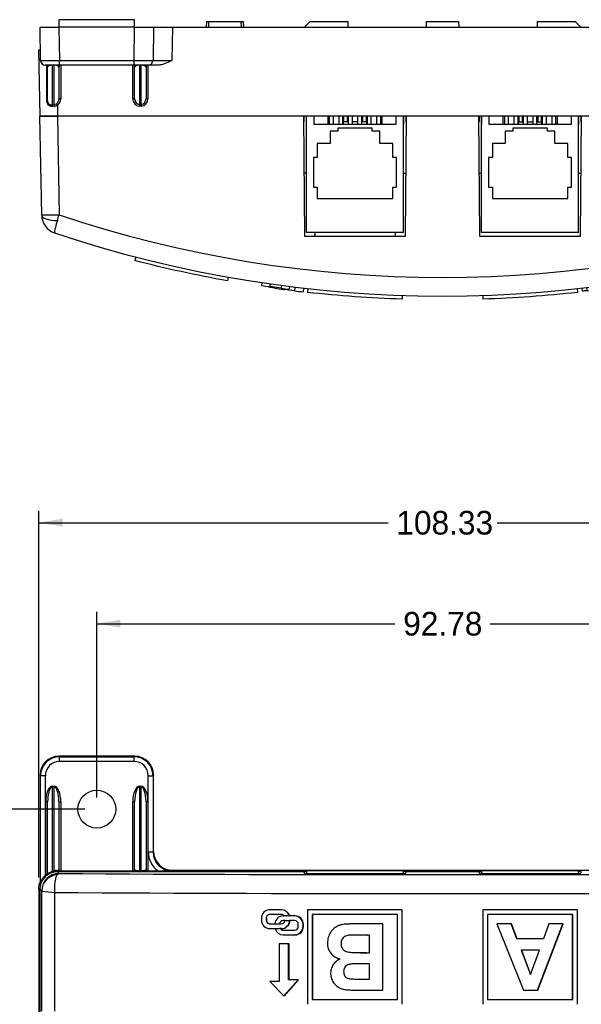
# Paper-space layout 'Layout1' of a CAD drawing. Header units: inches. Extents: x 1.7 to 20.7, y 1 to 14.6.
# Tile 8 of 12: x 6 to 9, y 9.4 to 14.6. Entities that reach past the tile are written whole.
import ezdxf
from ezdxf.enums import TextEntityAlignment as Align

# ---------------------------------------------------------------- set-up
doc = ezdxf.new("R2010")
doc.units = ezdxf.units.IN
doc.header["$MEASUREMENT"] = 0
for name, color, linetype in [('Default', 7, 'Continuous'), ('MH-BASE0.4', 7, 'Continuous'), ('MH-COVER0.6', 7, 'Continuous'), ('RJ11-RIGHT_ANGLE', 7, 'Continuous'), ('T1_LED_ROUNDLEGS', 7, 'Continuous')]:
    doc.layers.add(name, color=color, linetype=linetype)
doc.styles.add('SEACAD_Solid_Edge_ANSI', font='seans.ttf')
doc.dimstyles.new('ANSI_(mm)', dxfattribs={"dimtxt": 0.125, "dimasz": 0.125, "dimexe": 0.0625, "dimexo": 0.0625, "dimgap": 0.0625, "dimtad": 0, "dimtih": 1, "dimtoh": 1, "dimlfac": 25.4, "dimdsep": 46, "dimtxsty": 'SEACAD_Solid_Edge_ANSI', "dimblk1": '_SE_FILLED', "dimblk2": '_SE_FILLED', "dimsah": 1, "dimcen": 0.0625, "dimadec": 0, "dimazin": 0, "dimtfac": 1, "dimtdec": 3, "dimtofl": 0, "dimtmove": 0, "dimatfit": 3, "dimfxl": 1, "dimtolj": 1, "dimarcsym": 0})

# ---------------------------------------------------------------- blocks, each defined once
blk = doc.blocks.new('SE')
at = {"layer": 'MH-BASE0.4', "color": 7, "linetype": 'Continuous'}
for p, q in [((6.2034, 10.7051), (6.2064, 10.702)), ((6.6034, 10.7051), (6.2034, 10.7051)), ((6.2064, 10.702), (6.6004, 10.702)), ((6.2064, 10.677), (6.2064, 10.702)), ((6.6004, 10.677), (6.2064, 10.677)), ((6.6004, 10.702), (6.6034, 10.7051)), ((6.6004, 10.677), (6.6004, 10.702)), ((6.1034, 10.6051), (6.1034, 10.0501)), ((6.1065, 10.602), (6.1034, 10.6051)), ((6.1065, 10.0412), (6.1065, 10.602)), ((6.1315, 10.602), (6.1065, 10.602)), ((6.1315, 10.602), (6.1315, 10.0747)), ((6.6753, 10.1991), (6.6753, 10.602)), ((6.6753, 10.602), (6.7003, 10.602)), ((6.7034, 10.6051), (6.7003, 10.602)), ((6.7003, 10.602), (6.7003, 10.1991)), ((6.7034, 10.2022), (6.7034, 10.6051)), ((6.1684, 10.5462), (6.1784, 10.5462)), ((6.1684, 10.542), (6.1684, 10.5462)), ((6.1684, 10.542), (6.1684, 10.0971)), ((6.1784, 10.542), (6.1684, 10.542)), ((6.1784, 10.542), (6.1784, 10.5462)), ((6.1784, 10.0993), (6.1784, 10.542)), ((6.6284, 10.5462), (6.6384, 10.5462)), ((6.6284, 10.5462), (6.6284, 10.542)), ((6.6284, 10.542), (6.6284, 10.1007)), ((6.6384, 10.542), (6.6284, 10.542)), ((6.6384, 10.5462), (6.6384, 10.542)), ((6.6384, 10.1007), (6.6384, 10.542)), ((6.1334, 10.0763), (6.1334, 10.4636)), ((6.1434, 10.4636), (6.1334, 10.4636)), ((6.1434, 10.0849), (6.1434, 10.4636)), ((6.2034, 10.4636), (6.2034, 10.1056)), ((6.2034, 10.4636), (6.2134, 10.4636)), ((6.2134, 10.4636), (6.2134, 10.0987)), ((6.5934, 10.0987), (6.5934, 10.4636)), ((6.6034, 10.4636), (6.5934, 10.4636)), ((6.6034, 10.1056), (6.6034, 10.4636)), ((6.6634, 10.4636), (6.6634, 10.1056)), ((6.6734, 10.4636), (6.6634, 10.4636)), ((6.6734, 10.4636), (6.6734, 10.0987)), ((6.6753, 10.1991), (6.7003, 10.1991)), ((6.7003, 10.1991), (6.7034, 10.2022)), ((6.1684, 10.0971), (6.1784, 10.0993)), ((6.18, 10.0936), (6.171, 10.0917)), ((6.1952, 10.095), (6.1952, 10.0942)), ((6.2134, 10.0987), (6.5934, 10.0987)), ((6.2134, 10.0987), (6.2134, 10.0956)), ((6.5934, 10.0956), (6.5934, 10.0987)), ((6.6284, 10.1007), (6.6384, 10.1007)), ((6.6284, 10.1007), (6.6284, 10.0949)), ((6.6384, 10.0949), (6.6284, 10.0949)), ((6.6384, 10.1007), (6.6384, 10.0949)), ((6.6734, 10.0987), (6.7259, 10.0987)), ((6.6734, 10.0987), (6.6734, 10.0956)), ((6.8034, 10.1022), (6.8003, 10.0991)), ((6.8034, 10.1022), (9.6562, 10.1022)), ((7.5113, 10.094), (7.4967, 10.094)), ((8.0376, 10.094), (8.0233, 10.094)), ((8.4363, 10.094), (8.4217, 10.094)), ((8.9626, 10.094), (8.9483, 10.094)), ((6.1055, 10.0414), (6.1065, 10.0412)), ((6.1315, 10.0747), (6.1334, 10.0763)), ((6.1394, 10.0769), (6.1392, 10.0807)), ((6.0973, 10.0022), (6.0973, 6.098)), ((6.1032, 10.0022), (6.0973, 10.0022))]:
    blk.add_line(p, q, dxfattribs=at)
blk.add_circle((6.4034, 10.4251), 0.1, dxfattribs=at)
for centre, radius, start, end in [((6.2007, 10.0027), 0.0992, 95.9538, 102.9801), ((6.1964, 9.9952), 0.0998, 90.7082, 99.4441), ((6.7159, 18.291), 8.1923, 270.06986, 270.59035), ((6.1992, 9.998), 0.1023, 131.4431, 154.9894), ((6.1889, 10.0097), 0.0867, 124.9544, 129.7798), ((6.1338, 10.0887), 0.00956, 304.0958, 0.3544), ((6.1995, 9.9897), 0.1059, 105.5948, 124.5717)]:
    blk.add_arc(centre, radius, start, end, dxfattribs=at)
for centre, major_axis, ratio, start_param, end_param in [((6.2034, 10.6051), (0.0707, -0.0707), 0.999695, 2.356347, 3.926839), ((6.2065, 10.602), (0.0707, -0.0707), 0.999848, 2.356347, 3.926839), ((6.2065, 10.602), (0.053, -0.053), 0.999695, 2.356347, 3.926839), ((6.6003, 10.602), (-0.0707, -0.0707), 0.999848, 2.356347, 3.926839), ((6.6003, 10.602), (-0.053, -0.053), 0.999695, 2.356347, 3.926839), ((6.6034, 10.6051), (-0.0707, -0.0707), 0.999695, 2.356347, 3.926839), ((6.1684, 10.4636), (0, -0.0826), 0.423695, 3.141593, 4.712389), ((6.1684, 10.4636), (0, 0.0784), 0.319001, 0, 1.570796), ((6.1784, 10.4636), (0, 0.0826), 0.423695, 4.712389, 6.283185), ((6.1784, 10.4636), (0, -0.0784), 0.319001, 1.570796, 3.141593), ((6.6284, 10.4636), (0, 0.0826), 0.423695, 0, 1.570796), ((6.6284, 10.4636), (0, 0.0784), 0.319001, 0, 1.570796), ((6.6384, 10.4636), (0, -0.0826), 0.423695, 1.570796, 3.141593), ((6.6384, 10.4636), (0, -0.0784), 0.319001, 1.570796, 3.141593), ((6.8004, 10.1991), (0.0884, 0.0884), 0.999695, 2.356347, 3.289178), ((6.8004, 10.1991), (0.0707, 0.0707), 0.999543, 2.356347, 3.926839), ((6.8034, 10.2022), (0.0707, 0.0707), 0.999695, 2.356347, 3.926839), ((6.1684, 10.1013), (0.00262, -0.00965), 0.121868, 5.133569, 6.265602), ((6.1784, 10.1035), (0.00165, -0.00986), 0.076889, 5.143518, 6.265681), ((6.1784, 10.1056), (-0.025, 0), 0.196678, 2.070828, 3.141593), ((6.1952, 10.105), (0.00011, -0.01), 0.51957, 5.08786, 6.262758), ((6.1784, 10.0956), (0.035, 0), 0.019429, 5.212421, 6.283185), ((6.2134, 10.1085), (-0.01, 0), 0.982697, 0, 1.570796), ((6.2134, 10.1056), (-0.01, 0), 0.999848, 0, 1.570796), ((6.5934, 10.1085), (0.01, 0), 0.982697, 4.712389, 6.283185), ((6.5934, 10.1056), (0.01, 0), 0.999848, 4.712389, 6.283185), ((6.6284, 10.0956), (0.035, 0), 0.019429, 3.141593, 4.712389), ((6.6284, 10.1056), (-0.025, 0), 0.196678, 0, 1.570796), ((6.6384, 10.1056), (-0.025, 0), 0.196678, 1.570796, 3.141593), ((6.6384, 10.0956), (0.035, 0), 0.019429, 4.712389, 6.283185), ((6.6734, 10.1085), (0.01, 0), 0.982697, 3.141593, 4.712389), ((6.6734, 10.1056), (0.01, 0), 0.999848, 3.141593, 4.712389), ((6.1038, 10.0501), (0, 0.025), 0.017455, 1.570796, 2.174863), ((6.1334, 10.0849), (-0.01, 0), 0.999763, 2.212002, 3.141593)]:
    blk.add_ellipse(centre, major_axis=major_axis, ratio=ratio, start_param=start_param, end_param=end_param, dxfattribs=at)
for points, knots in [([(6.1434, 10.0849), (6.1434, 10.0843), (6.1439, 10.0842), (6.1463, 10.0854), (6.1483, 10.0866), (6.1531, 10.0896), (6.156, 10.0913), (6.162, 10.0944), (6.1652, 10.0959), (6.1684, 10.0971)], [0, 0, 0, 0, 0.25, 0.25, 0.5, 0.5, 0.75, 0.75, 1, 1, 1, 1]), ([(6.0973, 10.0022), (6.0973, 10.015), (6.0998, 10.0278), (6.105, 10.0402), (6.1052, 10.0408), (6.1055, 10.0414)], [0, 0, 0, 0, 0.9522, 0.9522, 1, 1, 1, 1])]:
    blk.add_open_spline(points, degree=3, knots=knots, dxfattribs=at)
blk.add_open_spline([(6.1034, 10.0048), (6.1034, 10.004), (6.1034, 10.0031), (6.1034, 10.0022)], degree=3, dxfattribs=at)
at = {"layer": 'MH-COVER0.6', "color": 7, "linetype": 'Continuous'}
for p, q in [((6.1952, 10.0942), (6.2043, 10.0851)), ((7.4966, 10.0942), (6.1952, 10.0942)), ((7.5022, 10.0831), (7.4966, 10.0942)), ((8.0377, 10.0942), (8.0322, 10.0831)), ((8.4216, 10.0942), (8.0377, 10.0942)), ((8.4272, 10.0831), (8.4216, 10.0942)), ((8.9627, 10.0942), (8.9572, 10.0831)), ((6.2043, 10.0851), (6.195, 10.0794)), ((8.0322, 10.0831), (7.5022, 10.0831)), ((8.9572, 10.0831), (8.4272, 10.0831)), ((6.1032, 10.0022), (6.1032, 6.0982)), ((6.1123, 9.9931), (6.1032, 10.0022)), ((6.1123, 9.9926), (6.1123, 9.9931)), ((6.1123, 9.3578), (6.1123, 9.9926)), ((6.1806, 9.9851), (6.1806, 9.3586)), ((7.3772, 9.8939), (7.3176, 9.8939)), ((7.3792, 9.8939), (7.3772, 9.8939)), ((8.0166, 9.8942), (7.5164, 9.8942)), ((7.5164, 9.8942), (7.5164, 9.3942)), ((8.0172, 9.8942), (8.0166, 9.8942)), ((8.0166, 9.3942), (8.0166, 9.8942)), ((8.0172, 9.3942), (8.0172, 9.8942)), ((8.4421, 9.8942), (8.4421, 9.3942)), ((8.4421, 9.8942), (8.4428, 9.8942)), ((8.9429, 9.8942), (8.4428, 9.8942)), ((8.4428, 9.8942), (8.4428, 9.3942)), ((8.9429, 9.3942), (8.9429, 9.8942)), ((7.273, 9.8489), (7.273, 9.8389)), ((7.2999, 9.8489), (7.2978, 9.8489)), ((7.2978, 9.8489), (7.2978, 9.8389)), ((7.2999, 9.8389), (7.2978, 9.8389)), ((7.2999, 9.8489), (7.2999, 9.8389)), ((7.3772, 9.8689), (7.3176, 9.8689)), ((7.3882, 9.8611), (7.3923, 9.8611)), ((7.3962, 9.8361), (7.3882, 9.8361)), ((7.4196, 9.8611), (7.3923, 9.8611)), ((7.3962, 9.8361), (7.4212, 9.8361)), ((7.4479, 9.8611), (7.4196, 9.8611)), ((7.4479, 9.8361), (7.4212, 9.8361)), ((7.4503, 9.8611), (7.4479, 9.8611)), ((7.5414, 9.8692), (7.5414, 9.4192)), ((7.9915, 9.8692), (7.5414, 9.8692)), ((7.5435, 9.8692), (7.5435, 9.4192)), ((7.9915, 9.4192), (7.9915, 9.8692)), ((8.4679, 9.8692), (8.4679, 9.4192)), ((8.918, 9.8692), (8.4679, 9.8692)), ((8.9159, 9.4192), (8.9159, 9.8692)), ((8.918, 9.4192), (8.918, 9.8692)), ((7.3176, 9.8189), (7.3442, 9.8189)), ((7.3176, 9.7939), (7.3458, 9.7939)), ((7.3435, 9.8189), (7.3685, 9.8189)), ((7.3451, 9.7939), (7.3724, 9.7939)), ((7.3692, 9.8189), (7.3685, 9.8189)), ((7.3692, 9.8189), (7.3772, 9.8189)), ((7.373, 9.7939), (7.3724, 9.7939)), ((7.3772, 9.7939), (7.3731, 9.7939)), ((7.3792, 9.7939), (7.3772, 9.7939)), ((7.3882, 9.7861), (7.4479, 9.7861)), ((7.4678, 9.8061), (7.4678, 9.8161)), ((7.495, 9.8161), (7.4927, 9.8161)), ((7.4927, 9.8061), (7.4927, 9.8161)), ((7.495, 9.8061), (7.4927, 9.8061)), ((7.495, 9.8061), (7.495, 9.8161)), ((7.9137, 9.4692), (7.9137, 9.8192)), ((8.5169, 9.8192), (8.6567, 9.4692)), ((8.5936, 9.8192), (8.5169, 9.8192)), ((8.6225, 9.7396), (8.5924, 9.8192)), ((8.6238, 9.7396), (8.5936, 9.8192)), ((8.7311, 9.4692), (8.8644, 9.8192)), ((8.7326, 9.4692), (8.8664, 9.8192)), ((8.7913, 9.8192), (8.7628, 9.7396)), ((8.8664, 9.8192), (8.7913, 9.8192)), ((7.3882, 9.7611), (7.4479, 9.7611)), ((7.4503, 9.7611), (7.4479, 9.7611)), ((7.7946, 9.7601), (7.7932, 9.7601)), ((7.8303, 9.7601), (7.8315, 9.7601)), ((7.8433, 9.667), (7.8433, 9.7601)), ((7.8445, 9.7601), (7.8433, 9.7601)), ((7.8445, 9.667), (7.8445, 9.7601)), ((8.6225, 9.7396), (8.6238, 9.7396)), ((8.7628, 9.7396), (8.6238, 9.7396)), ((7.4168, 9.7143), (7.3671, 9.7143)), ((7.3671, 9.7143), (7.3671, 9.5143)), ((7.4193, 9.7143), (7.4168, 9.7143)), ((7.4168, 9.5229), (7.4168, 9.7143)), ((7.4193, 9.5229), (7.4193, 9.7143)), ((8.6455, 9.6805), (8.6467, 9.6805)), ((8.6455, 9.6805), (8.6936, 9.5509)), ((8.7414, 9.6805), (8.6467, 9.6805)), ((8.6467, 9.6805), (8.695, 9.5509)), ((8.695, 9.5509), (8.7414, 9.6805)), ((7.689, 9.6335), (7.6873, 9.6335)), ((7.7971, 9.667), (7.7984, 9.667)), ((7.8424, 9.667), (7.8412, 9.667)), ((7.8445, 9.667), (7.8433, 9.667)), ((7.8433, 9.5276), (7.8433, 9.6086)), ((7.8445, 9.6086), (7.8433, 9.6086)), ((7.8445, 9.5276), (7.8445, 9.6086)), ((7.3919, 9.4393), (7.4666, 9.5229)), ((7.3945, 9.4393), (7.4689, 9.5229)), ((7.4666, 9.5229), (7.4168, 9.5229)), ((7.4689, 9.5229), (7.4666, 9.5229)), ((7.8445, 9.5276), (7.8433, 9.5276)), ((8.6936, 9.5509), (8.695, 9.5509)), ((7.3671, 9.5143), (7.3174, 9.5143)), ((7.3174, 9.5143), (7.3919, 9.4393)), ((8.6567, 9.4692), (8.7326, 9.4692)), ((7.3945, 9.4393), (7.3919, 9.4393)), ((7.5414, 9.4192), (7.9915, 9.4192)), ((8.4679, 9.4192), (8.918, 9.4192)), ((8.0172, 9.3942), (8.0166, 9.3942)), ((8.4421, 9.3942), (8.4428, 9.3942))]:
    blk.add_line(p, q, dxfattribs=at)
for centre, radius, start, end in [((6.2145, 10.6019), 0.6177, 260.4758, 266.8512), ((7.3178, 9.8491), 0.0448, 90.2172, 180.2524), ((7.3771, 9.8492), 0.0448, 15.4661, 89.9001), ((7.3791, 9.8492), 0.0447, 15.4003, 89.8378), ((7.3178, 9.8387), 0.0448, 179.7476, 269.7828), ((7.3177, 9.849), 0.0199, 90.2231, 180.2303), ((7.3177, 9.8388), 0.0199, 179.7697, 269.7769), ((7.3198, 9.8388), 0.0199, 179.7019, 269.7119), ((7.3883, 9.8163), 0.0448, 90.144, 176.5913), ((7.3886, 9.8157), 0.0204, 91.1624, 171.0332), ((7.3771, 9.849), 0.0199, 37.4175, 89.7938), ((7.3771, 9.8388), 0.0449, 270.166, 356.5747), ((7.3768, 9.8393), 0.0203, 271.1845, 351.0455), ((7.379, 9.8387), 0.0448, 270.2116, 356.6617), ((7.4478, 9.8162), 0.0449, 359.8896, 89.8916), ((7.4479, 9.8161), 0.02, 359.888, 89.88), ((7.4502, 9.8162), 0.0449, 359.811, 89.7931), ((7.3883, 9.8058), 0.0447, 195.4511, 269.922), ((7.3883, 9.806), 0.0199, 217.4229, 269.8197), ((7.3908, 9.8058), 0.0197, 217.1256, 269.976), ((7.4479, 9.8061), 0.02, 270.12, 0.112), ((7.4478, 9.806), 0.0449, 270.1084, 0.1104), ((7.4502, 9.8059), 0.0449, 270.2069, 0.189)]:
    blk.add_arc(centre, radius, start, end, dxfattribs=at)
for centre, major_axis, ratio, start_param, end_param in [((6.1952, 10.0022), (0.0651, -0.0651), 0.999695, 2.356347, 3.926839), ((6.2043, 9.9931), (-0.0651, -0.0651), 0.999695, 3.927143, 5.497635), ((6.2043, 9.9926), (-0.0919, -0.0048), 0.947806, 4.764716, 6.228422), ((8.2297, 10.1904), (-6.363, 0), 0.017455, 1.246847, 1.894745), ((8.2297, 10.0904), (6.463, 0), 0.017185, 4.389773, 5.035005)]:
    blk.add_ellipse(centre, major_axis=major_axis, ratio=ratio, start_param=start_param, end_param=end_param, dxfattribs=at)
for points, knots in [([(6.195, 10.0794), (6.1921, 10.0759), (6.1896, 10.071), (6.1853, 10.0586), (6.1835, 10.0512), (6.181, 10.0344), (6.1802, 10.0252), (6.1796, 10.0057), (6.1799, 9.9953), (6.1806, 9.9851)], [0, 0, 0, 0, 0.25, 0.25, 0.5, 0.5, 0.75, 0.75, 1, 1, 1, 1]), ([(7.9137, 9.8192), (7.9008, 9.8192), (7.8895, 9.8192), (7.8749, 9.8192), (7.8705, 9.8192), (7.8644, 9.8193), (7.8625, 9.8193), (7.8598, 9.8193), (7.8589, 9.8193), (7.8576, 9.8193), (7.8572, 9.8193), (7.8564, 9.8193), (7.8564, 9.8193), (7.8424, 9.8193), (7.8309, 9.8193), (7.8164, 9.8193), (7.812, 9.8193), (7.8061, 9.8192), (7.8042, 9.8192), (7.8015, 9.8192), (7.8007, 9.8192), (7.799, 9.8192), (7.7986, 9.8192), (7.7883, 9.8191), (7.779, 9.8191), (7.7644, 9.8189), (7.7595, 9.8188), (7.752, 9.8187), (7.7495, 9.8186), (7.7457, 9.8185), (7.7445, 9.8185), (7.7419, 9.8185), (7.7409, 9.8185), (7.7363, 9.8184), (7.7335, 9.8183), (7.7299, 9.8182), (7.7288, 9.8182), (7.7272, 9.8181), (7.7267, 9.8181), (7.7257, 9.818), (7.7255, 9.818), (7.7222, 9.8179), (7.7196, 9.8177), (7.716, 9.8175), (7.7148, 9.8174), (7.7126, 9.8171), (7.7117, 9.817), (7.7051, 9.8163), (7.7002, 9.8155), (7.6931, 9.8139), (7.6908, 9.8133), (7.6864, 9.8119), (7.6845, 9.8113), (7.6729, 9.807), (7.6645, 9.802), (7.6535, 9.7928), (7.6501, 9.7894), (7.6438, 9.7821), (7.6408, 9.778), (7.6332, 9.7659), (7.629, 9.7569), (7.6247, 9.7429), (7.6236, 9.7382), (7.6222, 9.7286), (7.6218, 9.7241), (7.6215, 9.6979), (7.6275, 9.6795), (7.6452, 9.657), (7.6525, 9.6505), (7.6629, 9.6439), (7.665, 9.6427), (7.6693, 9.6404), (7.6717, 9.6393), (7.6747, 9.638), (7.6757, 9.6376), (7.6774, 9.637), (7.678, 9.6367), (7.6792, 9.6363), (7.6801, 9.636), (7.6819, 9.6353), (7.6842, 9.6345), (7.6873, 9.6335)], [0, 0, 0, 0, 0.0625, 0.0625, 0.09375, 0.09375, 0.109375, 0.109375, 0.117188, 0.117188, 0.121094, 0.121094, 0.125, 0.125, 0.1875, 0.1875, 0.21875, 0.21875, 0.234375, 0.234375, 0.242188, 0.242188, 0.25, 0.25, 0.3125, 0.3125, 0.34375, 0.34375, 0.359375, 0.359375, 0.367188, 0.367188, 0.375, 0.375, 0.390625, 0.390625, 0.398438, 0.398438, 0.402344, 0.402344, 0.40625, 0.40625, 0.421875, 0.421875, 0.429688, 0.429688, 0.4375, 0.4375, 0.46875, 0.46875, 0.484375, 0.484375, 0.5, 0.5, 0.5625, 0.5625, 0.59375, 0.59375, 0.625, 0.625, 0.6875, 0.6875, 0.71875, 0.71875, 0.75, 0.75, 0.875, 0.875, 0.9375, 0.9375, 0.953125, 0.953125, 0.96875, 0.96875, 0.976562, 0.976562, 0.980469, 0.980469, 0.984375, 0.984375, 1, 1, 1, 1]), ([(7.8433, 9.7601), (7.814, 9.76), (7.7774, 9.7599), (7.7336, 9.7597), (7.7123, 9.7535), (7.6963, 9.7369), (7.6925, 9.7143), (7.6964, 9.6918), (7.7114, 9.676), (7.7324, 9.6696), (7.7563, 9.6673), (7.7942, 9.6672), (7.8234, 9.6671), (7.8433, 9.667)], [0, 0, 0, 0, 0.250723, 0.313503, 0.375775, 0.435598, 0.499966, 0.564418, 0.62436, 0.675391, 0.749244, 0.829893, 1, 1, 1, 1]), ([(7.6873, 9.6335), (7.6847, 9.6322), (7.6827, 9.6312), (7.6811, 9.6304), (7.6804, 9.63), (7.6794, 9.6294), (7.6789, 9.6292), (7.6775, 9.6283), (7.6766, 9.6278), (7.6725, 9.6252), (7.6687, 9.6224), (7.662, 9.6163), (7.6593, 9.6133), (7.6539, 9.6064), (7.6514, 9.6027), (7.6449, 9.5909), (7.6419, 9.5828), (7.6385, 9.5657), (7.6382, 9.5567), (7.6395, 9.5438), (7.6403, 9.5392), (7.6426, 9.5307), (7.6441, 9.5267), (7.6495, 9.5152), (7.6547, 9.5075), (7.6659, 9.4946), (7.6728, 9.4888), (7.6879, 9.4798), (7.6959, 9.4766), (7.7066, 9.4738), (7.7081, 9.4735), (7.7121, 9.4727), (7.7141, 9.4724), (7.7206, 9.4714), (7.7253, 9.4709), (7.7316, 9.4704), (7.7321, 9.4704), (7.734, 9.4703), (7.735, 9.4702), (7.738, 9.47), (7.7401, 9.4699), (7.7466, 9.4697), (7.7513, 9.4695), (7.7571, 9.4694), (7.7572, 9.4694), (7.7579, 9.4694), (7.7583, 9.4694), (7.7594, 9.4694), (7.7602, 9.4693), (7.7626, 9.4693), (7.7643, 9.4693), (7.7696, 9.4692), (7.7736, 9.4692), (7.7867, 9.4691), (7.797, 9.4691), (7.8092, 9.4691), (7.8091, 9.4691), (7.8094, 9.4691), (7.8095, 9.4691), (7.8099, 9.4691), (7.8102, 9.4691), (7.8112, 9.4691), (7.8119, 9.4691), (7.8143, 9.4691), (7.8162, 9.4691), (7.8227, 9.4691), (7.8283, 9.4692), (7.8359, 9.4692), (7.8362, 9.4692), (7.8373, 9.4692), (7.8379, 9.4692), (7.8396, 9.4692), (7.8407, 9.4692), (7.8441, 9.4692), (7.8463, 9.4692), (7.8528, 9.4692), (7.8571, 9.4692), (7.8623, 9.4692), (7.8627, 9.4692), (7.8643, 9.4692), (7.8651, 9.4692), (7.8675, 9.4692), (7.8693, 9.4692), (7.8747, 9.4692), (7.8787, 9.4692), (7.8918, 9.4692), (7.902, 9.4692), (7.9137, 9.4692)], [0, 0, 0, 0, 0.015625, 0.015625, 0.019531, 0.019531, 0.023437, 0.023437, 0.03125, 0.03125, 0.0625, 0.0625, 0.09375, 0.09375, 0.125, 0.125, 0.1875, 0.1875, 0.25, 0.25, 0.28125, 0.28125, 0.3125, 0.3125, 0.375, 0.375, 0.4375, 0.4375, 0.5, 0.5, 0.515625, 0.515625, 0.53125, 0.53125, 0.5625, 0.5625, 0.570313, 0.570313, 0.578125, 0.578125, 0.59375, 0.59375, 0.625, 0.625, 0.628906, 0.628906, 0.632813, 0.632813, 0.640625, 0.640625, 0.65625, 0.65625, 0.6875, 0.6875, 0.75, 0.75, 0.751953, 0.751953, 0.753906, 0.753906, 0.757812, 0.757812, 0.765625, 0.765625, 0.78125, 0.78125, 0.8125, 0.8125, 0.816406, 0.816406, 0.820312, 0.820312, 0.828125, 0.828125, 0.84375, 0.84375, 0.875, 0.875, 0.882812, 0.882812, 0.890625, 0.890625, 0.90625, 0.90625, 0.9375, 0.9375, 1, 1, 1, 1]), ([(7.7985, 9.667), (7.7986, 9.667), (7.7988, 9.667), (7.7996, 9.667), (7.7998, 9.667), (7.8232, 9.667), (7.8371, 9.667), (7.8422, 9.667)], [0.8698555, 0.8698555, 0.8698555, 0.8698555, 0.8710938, 0.8710938, 0.875, 0.875, 0.9755261, 0.9755261, 0.9755261, 0.9755261]), ([(7.8433, 9.6086), (7.8269, 9.6085), (7.8004, 9.6085), (7.7662, 9.6085), (7.7429, 9.6074), (7.7237, 9.6018), (7.7098, 9.5877), (7.706, 9.5673), (7.7094, 9.5469), (7.7234, 9.5329), (7.7427, 9.5285), (7.7691, 9.5276), (7.8035, 9.5277), (7.83, 9.5276), (7.8433, 9.5276)], [0, 0, 0, 0, 0.154595, 0.250755, 0.32407, 0.375545, 0.436403, 0.499948, 0.565195, 0.624346, 0.6743, 0.749248, 0.874015, 1, 1, 1, 1])]:
    blk.add_open_spline(points, degree=3, knots=knots, dxfattribs=at)
blk.add_open_spline([(7.8745, 9.4692), (7.8879, 9.4692), (7.9013, 9.4692), (7.9147, 9.4692)], degree=3, dxfattribs=at)
at = {"layer": 'RJ11-RIGHT_ANGLE', "color": 7, "linetype": 'Continuous'}
for p, q in [((8.0233, 10.1001), (7.5113, 10.1001)), ((7.5113, 10.1001), (7.5113, 10.0831)), ((8.0233, 10.0831), (8.0233, 10.1001)), ((8.9483, 10.1001), (8.4363, 10.1001)), ((8.4363, 10.1001), (8.4363, 10.0831)), ((8.9483, 10.0831), (8.9483, 10.1001))]:
    blk.add_line(p, q, dxfattribs=at)
blk = doc.blocks.new('SE3')
at = {"layer": 'MH-BASE0.4', "color": 7, "linetype": 'Continuous'}
for p, q in [((6.6034, 14.5962), (6.2034, 14.5962)), ((6.2034, 14.5962), (6.2034, 14.5562)), ((6.6034, 14.5562), (6.6034, 14.5962)), ((6.9824, 14.5862), (6.9819, 14.5562)), ((6.9824, 14.5862), (6.9949, 14.5862)), ((6.9944, 14.5562), (6.9949, 14.5862)), ((6.9949, 14.5862), (7.1647, 14.5862)), ((7.1647, 14.5862), (7.1772, 14.5862)), ((7.1647, 14.5862), (7.1652, 14.5562)), ((7.1772, 14.5862), (7.1777, 14.5562)), ((7.5298, 14.5862), (7.4998, 14.5562)), ((7.5298, 14.5862), (7.7298, 14.5862)), ((7.7298, 14.5862), (7.7298, 14.5562)), ((8.1444, 14.5562), (8.1449, 14.5862)), ((8.1449, 14.5862), (8.3147, 14.5862)), ((8.3147, 14.5862), (8.3152, 14.5562)), ((8.7298, 14.5862), (8.7298, 14.5562)), ((8.7298, 14.5862), (8.9298, 14.5862)), ((8.9598, 14.5562), (8.9298, 14.5862)), ((9.2824, 14.5862), (9.2819, 14.5562)), ((9.2824, 14.5862), (9.2949, 14.5862)), ((9.2944, 14.5562), (9.2949, 14.5862)), ((9.2949, 14.5862), (9.4647, 14.5862)), ((9.4647, 14.5862), (9.4772, 14.5862)), ((9.4647, 14.5862), (9.4652, 14.5562)), ((9.4772, 14.5862), (9.4777, 14.5562)), ((10.2562, 14.5962), (9.8562, 14.5962)), ((9.8562, 14.5962), (9.8562, 14.5562)), ((10.2562, 14.5562), (10.2562, 14.5962)), ((6.1034, 14.5562), (6.2034, 14.5562)), ((6.1065, 14.3807), (6.1034, 14.5562)), ((6.2034, 14.5562), (6.2064, 14.3807)), ((6.6034, 14.5562), (6.2034, 14.5562)), ((6.6004, 14.3807), (6.6034, 14.5562)), ((6.6034, 14.5562), (6.7034, 14.5562)), ((6.7034, 14.5562), (6.7003, 14.3807)), ((6.7034, 14.5562), (6.8034, 14.5562)), ((6.8034, 14.5562), (6.8003, 14.3807)), ((6.8034, 14.5562), (9.6562, 14.5562)), ((9.6562, 14.5562), (9.7562, 14.5562)), ((9.6593, 14.3807), (9.6562, 14.5562)), ((9.7562, 14.5562), (9.8562, 14.5562)), ((9.7592, 14.3807), (9.7562, 14.5562)), ((10.2562, 14.5562), (9.8562, 14.5562)), ((9.8562, 14.5562), (9.8592, 14.3807)), ((10.2531, 14.3807), (10.2562, 14.5562)), ((10.2562, 14.5562), (10.3562, 14.5562)), ((10.3562, 14.5562), (10.3531, 14.3807)), ((6.1034, 14.0862), (6.0973, 14.4362)), ((6.0973, 14.4362), (6.1055, 14.4362)), ((10.3541, 14.4362), (10.3623, 14.4362)), ((10.3623, 14.4362), (10.3562, 14.0862)), ((6.2064, 14.3807), (6.6004, 14.3807)), ((6.2064, 14.3562), (6.2064, 14.3807)), ((6.6004, 14.3562), (6.6004, 14.3807)), ((9.8592, 14.3807), (10.2531, 14.3807)), ((9.8592, 14.3562), (9.8592, 14.3807)), ((10.2531, 14.3562), (10.2531, 14.3807)), ((6.2064, 14.3562), (6.1315, 14.3562)), ((6.1394, 14.1692), (6.1392, 14.3543)), ((6.1434, 14.169), (6.1434, 14.3462)), ((6.1684, 14.3552), (6.1684, 14.3562)), ((6.1684, 14.3552), (6.1684, 14.1472)), ((6.1784, 14.3552), (6.1684, 14.3552)), ((6.1784, 14.3552), (6.1784, 14.3562)), ((6.1784, 14.1482), (6.1784, 14.3552)), ((6.2034, 14.3462), (6.2034, 14.1787)), ((6.6004, 14.3562), (6.2064, 14.3562)), ((6.2134, 14.3562), (6.2134, 14.1789)), ((6.5934, 14.1789), (6.5934, 14.3562)), ((6.6753, 14.3562), (6.6004, 14.3562)), ((6.6034, 14.1787), (6.6034, 14.3462)), ((6.6284, 14.3562), (6.6284, 14.3552)), ((6.6284, 14.3552), (6.6284, 14.1488)), ((6.6384, 14.3552), (6.6284, 14.3552)), ((6.6384, 14.3562), (6.6384, 14.3552)), ((6.6384, 14.1488), (6.6384, 14.3552)), ((6.6634, 14.3462), (6.6634, 14.1787)), ((6.6734, 14.3562), (6.6734, 14.1789)), ((6.7259, 14.3562), (6.6753, 14.3562)), ((9.7842, 14.3562), (9.7337, 14.3562)), ((9.8592, 14.3562), (9.7842, 14.3562)), ((9.7862, 14.1789), (9.7862, 14.3562)), ((9.7962, 14.1787), (9.7962, 14.3562)), ((9.8212, 14.3562), (9.8212, 14.1488)), ((9.8312, 14.1488), (9.8312, 14.3562)), ((9.8562, 14.3562), (9.8562, 14.1787)), ((10.2531, 14.3562), (9.8592, 14.3562)), ((9.8662, 14.3562), (9.8662, 14.1789)), ((10.2462, 14.1789), (10.2462, 14.3562)), ((10.3281, 14.3562), (10.2531, 14.3562)), ((10.2562, 14.1787), (10.2562, 14.3562)), ((10.2812, 14.3562), (10.2812, 14.1482)), ((10.2912, 14.1472), (10.2912, 14.3562)), ((10.3162, 14.3562), (10.3162, 14.169)), ((10.3204, 14.3562), (10.3202, 14.1692)), ((6.1684, 14.1472), (6.1784, 14.1482)), ((6.18, 14.1393), (6.171, 14.1383)), ((6.1952, 14.1447), (6.1952, 14.0862)), ((6.6284, 14.1488), (6.6384, 14.1488)), ((6.6284, 14.1488), (6.6284, 14.1399)), ((6.6384, 14.1399), (6.6284, 14.1399)), ((6.6384, 14.1488), (6.6384, 14.1399)), ((9.8212, 14.1488), (9.8312, 14.1488)), ((9.8212, 14.1488), (9.8212, 14.1399)), ((9.8312, 14.1399), (9.8212, 14.1399)), ((9.8312, 14.1488), (9.8312, 14.1399)), ((10.2644, 14.0862), (10.2644, 14.1447)), ((10.2886, 14.1383), (10.2795, 14.1393)), ((10.2812, 14.1482), (10.2912, 14.1472)), ((6.1952, 14.0862), (6.1034, 14.0862)), ((7.5113, 14.0862), (7.4966, 14.0862)), ((7.4973, 14.0562), (7.4969, 14.0562)), ((7.4973, 14.0862), (7.4973, 14.0562)), ((7.9833, 14.0862), (7.5513, 14.0862)), ((8.0377, 14.0862), (8.0233, 14.0862)), ((8.0373, 14.0562), (8.0373, 14.0862)), ((8.0375, 14.0562), (8.0373, 14.0562)), ((8.4363, 14.0862), (8.4216, 14.0862)), ((8.4223, 14.0562), (8.4219, 14.0562)), ((8.4223, 14.0862), (8.4223, 14.0562)), ((8.9083, 14.0862), (8.4763, 14.0862)), ((8.9627, 14.0862), (8.9483, 14.0862)), ((8.9623, 14.0562), (8.9623, 14.0862)), ((8.9625, 14.0562), (8.9623, 14.0562)), ((10.3562, 14.0862), (10.2644, 14.0862))]:
    blk.add_line(p, q, dxfattribs=at)
for centre, radius, start, end in [((6.1315, 14.3812), 0.025, 181, 270), ((6.6753, 14.3812), 0.025, 270, 359), ((9.7842, 14.3812), 0.025, 181, 270), ((10.3281, 14.3812), 0.025, 270, 359), ((6.1334, 14.3462), 0.01, 0, 90), ((6.2134, 14.3462), 0.01, 90, 180), ((6.5934, 14.3462), 0.01, 0, 90), ((6.6734, 14.3462), 0.01, 90, 180), ((6.1754, 14.1754), 0.0274, 276.3346, 303.2542), ((10.2842, 14.1754), 0.0274, 236.7475, 263.6637), ((6.1771, 14.1713), 0.0321, 275.1858, 304.2148), ((10.2824, 14.1712), 0.0321, 235.7802, 264.8193)]:
    blk.add_arc(centre, radius, start, end, dxfattribs=at)
for centre, major_axis, ratio, start_param, end_param in [((6.2065, 14.3812), (-0.1, -0.0004), 0.004362, 0.000057, 1.570549), ((6.6003, 14.3812), (0.1, -0.0004), 0.004362, 4.712636, 6.283128), ((6.8004, 14.3812), (0.1, 0.0004), 0.00436, 3.141498, 4.711989), ((9.6592, 14.3812), (-0.1, 0.0004), 0.00436, 1.571196, 3.141688), ((9.8593, 14.3812), (-0.1, -0.0004), 0.004362, 0.000057, 1.570549), ((10.2531, 14.3812), (0.1, -0.0004), 0.004362, 4.712636, 6.283128), ((6.1684, 14.3462), (0.025, 0), 0.362322, 1.570796, 3.141593), ((6.1784, 14.3462), (0.025, 0), 0.362322, 0, 1.570796), ((6.6284, 14.3462), (0.025, 0), 0.362322, 1.570796, 3.141593), ((6.6384, 14.3462), (0.025, 0), 0.362322, 0, 1.570796), ((6.1334, 14.169), (-0.01, 0), 0.021777, 3.141593, 4.071183), ((6.1784, 14.1787), (0, -0.0299), 0.836129, 0.500032, 1.570796), ((6.1952, 14.1445), (-0.0052, 0.00854), 0.009069, 4.727301, 5.902199), ((6.1784, 14.1789), (0, 0.039), 0.898409, 3.641625, 4.712389), ((6.2134, 14.1787), (-0.01, 0), 0.017452, 4.712389, 6.283185), ((6.6284, 14.1789), (0, -0.039), 0.898409, 4.712389, 6.283185), ((6.5934, 14.1787), (0.01, 0), 0.017452, 0, 1.570796), ((6.6284, 14.1787), (0, 0.0299), 0.836129, 1.570796, 3.141593), ((6.6384, 14.1789), (0, 0.039), 0.898409, 3.141593, 4.712389), ((6.6384, 14.1787), (0, -0.0299), 0.836129, 0, 1.570796), ((6.6734, 14.1787), (0.01, 0), 0.017452, 1.570796, 3.141593), ((9.8212, 14.1789), (0, -0.039), 0.898409, 4.712389, 6.283185), ((9.7862, 14.1787), (0.01, 0), 0.017452, 0, 1.570796), ((9.8212, 14.1787), (0, 0.0299), 0.836129, 1.570796, 3.141593), ((9.8312, 14.1789), (0, 0.039), 0.898409, 3.141593, 4.712389), ((9.8312, 14.1787), (0, -0.0299), 0.836129, 0, 1.570796), ((9.8662, 14.1787), (-0.01, 0), 0.017452, 4.712389, 6.283185), ((10.2812, 14.1789), (0, -0.039), 0.898409, 4.712389, 5.783153), ((10.2462, 14.1787), (-0.01, 0), 0.017452, 3.141593, 4.712389), ((10.2812, 14.1787), (0, -0.0299), 0.836129, 4.712389, 5.783153), ((10.2644, 14.1445), (0.0052, 0.00854), 0.009071, 0.380986, 1.555885), ((10.3262, 14.169), (0.01, 0), 0.021777, 2.212002, 3.141593), ((6.1684, 14.1381), (0.00126, -0.00992), 0.260539, 1.55524, 2.687273), ((6.1784, 14.1391), (-0.00078, 0.00997), 0.164378, 4.717042, 5.839204), ((10.2812, 14.1391), (0.00078, 0.00997), 0.164378, 0.443981, 1.566144), ((10.2912, 14.1381), (-0.00126, -0.00992), 0.260539, 3.595913, 4.727946)]:
    blk.add_ellipse(centre, major_axis=major_axis, ratio=ratio, start_param=start_param, end_param=end_param, dxfattribs=at)
for points, knots in [([(6.8003, 14.3807), (6.7886, 14.3749), (6.7767, 14.369), (6.7582, 14.362), (6.7519, 14.36), (6.7391, 14.3571), (6.7326, 14.3562), (6.7259, 14.3562)], [0, 0, 0, 0, 0.5, 0.5, 0.75, 0.75, 1, 1, 1, 1]), ([(9.7337, 14.3562), (9.727, 14.3562), (9.7205, 14.3571), (9.7077, 14.36), (9.7014, 14.362), (9.6829, 14.369), (9.671, 14.3749), (9.6593, 14.3807)], [0, 0, 0, 0, 0.25, 0.25, 0.5, 0.5, 1, 1, 1, 1]), ([(6.171, 14.1383), (6.1667, 14.1377), (6.1624, 14.138), (6.1546, 14.1404), (6.151, 14.1425), (6.1451, 14.1483), (6.1429, 14.152), (6.14, 14.1603), (6.1394, 14.1647), (6.1394, 14.1692)], [0, 0, 0, 0, 0.25, 0.25, 0.5, 0.5, 0.75, 0.75, 1, 1, 1, 1]), ([(6.1434, 14.169), (6.1434, 14.1656), (6.1439, 14.1621), (6.1463, 14.1558), (6.1483, 14.153), (6.1531, 14.1491), (6.156, 14.1478), (6.162, 14.1466), (6.1652, 14.1466), (6.1684, 14.1472)], [0, 0, 0, 0, 0.25, 0.25, 0.5, 0.5, 0.75, 0.75, 1, 1, 1, 1]), ([(10.3202, 14.1692), (10.3202, 14.1647), (10.3196, 14.1603), (10.3167, 14.1521), (10.3145, 14.1483), (10.3086, 14.1425), (10.3051, 14.1404), (10.2971, 14.138), (10.2929, 14.1377), (10.2886, 14.1383)], [0, 0, 0, 0, 0.25, 0.25, 0.5, 0.5, 0.75, 0.75, 1, 1, 1, 1]), ([(10.2912, 14.1472), (10.2944, 14.1466), (10.2975, 14.1466), (10.3036, 14.1478), (10.3064, 14.1491), (10.3112, 14.153), (10.3132, 14.1557), (10.3157, 14.1621), (10.3162, 14.1656), (10.3162, 14.169)], [0, 0, 0, 0, 0.25, 0.25, 0.5, 0.5, 0.75, 0.75, 1, 1, 1, 1])]:
    blk.add_open_spline(points, degree=3, knots=knots, dxfattribs=at)
at = {"layer": 'MH-COVER0.6', "color": 7, "linetype": 'Continuous'}
for p, q in [((6.1032, 14.0862), (6.1952, 14.0862)), ((6.1123, 13.5654), (6.1032, 14.0862)), ((6.1952, 14.0862), (6.2043, 13.5654)), ((7.4966, 14.0862), (6.1952, 14.0862)), ((7.5022, 13.4512), (7.4966, 14.0862)), ((8.0377, 14.0862), (8.0322, 13.4512)), ((8.4216, 14.0862), (8.0377, 14.0862)), ((8.4272, 13.4512), (8.4216, 14.0862)), ((8.9627, 14.0862), (8.9572, 13.4512)), ((10.2642, 14.0862), (8.9627, 14.0862)), ((10.2551, 13.5654), (10.2642, 14.0862)), ((10.2642, 14.0862), (10.3562, 14.0862)), ((10.3562, 14.0862), (10.3471, 13.5654)), ((7.5113, 13.7862), (7.4993, 13.7862)), ((8.0233, 13.7862), (8.0351, 13.7862)), ((8.4243, 13.7862), (8.4363, 13.7862)), ((8.9483, 13.7862), (8.9601, 13.7862)), ((6.1123, 13.5627), (6.1123, 13.5654)), ((10.3471, 13.5654), (10.347, 13.5627)), ((8.0322, 13.4512), (7.5022, 13.4512)), ((8.9572, 13.4512), (8.4272, 13.4512)), ((6.6096, 13.3425), (6.6046, 13.3232)), ((9.8497, 13.3425), (9.8547, 13.3232)), ((7.098, 13.236), (7.0945, 13.2163)), ((9.3613, 13.236), (9.3648, 13.2163)), ((7.2752, 13.2071), (7.273, 13.1922)), ((7.3181, 13.1856), (7.3174, 13.1807)), ((7.3436, 13.1771), (7.3174, 13.1807)), ((7.3197, 13.2006), (7.3176, 13.1857)), ((7.3772, 13.1775), (7.3176, 13.1857)), ((7.3442, 13.182), (7.3435, 13.177)), ((7.3792, 13.1924), (7.3772, 13.1775)), ((7.3888, 13.176), (7.3882, 13.171)), ((7.3882, 13.171), (7.3923, 13.1705)), ((7.4196, 13.167), (7.3923, 13.1705)), ((7.4168, 13.1673), (7.4143, 13.1677)), ((7.4479, 13.1635), (7.4196, 13.167)), ((7.4221, 13.1868), (7.4203, 13.172)), ((7.4503, 13.1833), (7.4479, 13.1635)), ((7.495, 13.1781), (7.4927, 13.1582)), ((7.5186, 13.1754), (7.5164, 13.1555)), ((8.9407, 13.1754), (8.9429, 13.1555)), ((8.9655, 13.1782), (8.9672, 13.1633)), ((8.9904, 13.1811), (8.9928, 13.1613)), ((9.0674, 13.1705), (8.9928, 13.1613)), ((9.0648, 13.1904), (9.0674, 13.1705)), ((9.142, 13.1807), (9.0674, 13.1705)), ((9.088, 13.1733), (9.0839, 13.1727)), ((9.1153, 13.177), (9.088, 13.1733)), ((9.1411, 13.1806), (9.1153, 13.177)), ((9.1392, 13.2005), (9.142, 13.1807)), ((9.1407, 13.2007), (9.1435, 13.1809)), ((9.1435, 13.1809), (9.142, 13.1807)), ((9.1434, 13.1817), (9.1435, 13.1809)), ((9.1852, 13.2072), (9.1882, 13.1874)), ((8.0172, 13.1397), (8.0166, 13.1197)), ((8.4421, 13.1397), (8.4428, 13.1197))]:
    blk.add_line(p, q, dxfattribs=at)
for centre, radius, start, end in [((6.2123, 13.5645), 0.1, 181, 251.5155), ((-14.5637, 19.8895), 21.7095, 342.98001, 343.06386), ((8.2297, 19.5974), 6.363, 251.43908, 288.56092), ((31.0231, 19.8895), 21.7095, 196.93614, 197.01999), ((10.2471, 13.5645), 0.1, 288.4845, 359), ((8.2297, 19.5992), 6.463, 251.51549, 288.48451), ((8.2297, 19.5992), 6.478, 261.5074, 261.90634), ((8.2297, 19.5992), 6.483, 262.14387, 262.54202), ((8.2297, 19.5992), 6.478, 262.43825, 262.82231), ((8.2297, 19.5992), 6.483, 263.07393, 263.47286), ((8.2297, 19.5992), 6.478, 276.53692, 276.75897), ((8.2297, 19.5992), 6.483, 277.17339, 277.57153), ((8.2297, 19.5992), 6.483, 278.10344, 278.50238)]:
    blk.add_arc(centre, radius, start, end, dxfattribs=at)
for centre, major_axis, ratio, start_param, end_param in [((6.2043, 13.567), (-0.092, -0.0016), 0.01745, 0, 1.570492), ((6.2043, 13.5643), (-0.092, -0.0016), 0.31842, 0, 1.463706), ((10.2551, 13.567), (-0.092, 0.0016), 0.01745, 1.571101, 3.141593), ((10.2551, 13.5643), (0.092, -0.0016), 0.31842, 4.819479, 6.283185)]:
    blk.add_ellipse(centre, major_axis=major_axis, ratio=ratio, start_param=start_param, end_param=end_param, dxfattribs=at)
for points in [[(6.195, 13.535), (6.1893, 13.5164), (6.1848, 13.5001), (6.1797, 13.4768), (6.1791, 13.4701), (6.1806, 13.4696)], [(10.2788, 13.4696), (10.2802, 13.4701), (10.2797, 13.4768), (10.2745, 13.5001), (10.2701, 13.5164), (10.2644, 13.535)]]:
    blk.add_open_spline(points, degree=3, knots=[0, 0, 0, 0, 0.5, 0.5, 1, 1, 1, 1], dxfattribs=at)
for points in [[(7.5563, 13.4722), (7.5553, 13.4652), (7.5543, 13.4582), (7.5534, 13.4512)], [(7.9781, 13.4722), (7.9791, 13.4652), (7.98, 13.4582), (7.981, 13.4512)], [(7.0945, 13.2163), (6.9299, 13.2456), (6.7665, 13.2813), (6.6046, 13.3232)], [(9.8547, 13.3232), (9.6929, 13.2813), (9.5294, 13.2456), (9.3648, 13.2163)], [(8.0166, 13.1197), (7.8495, 13.1252), (7.6826, 13.1371), (7.5164, 13.1555)], [(8.9429, 13.1555), (8.7768, 13.1371), (8.6099, 13.1252), (8.4428, 13.1197)]]:
    blk.add_open_spline(points, degree=3, dxfattribs=at)
at = {"layer": 'RJ11-RIGHT_ANGLE', "color": 7, "linetype": 'Continuous'}
for p, q in [((7.5098, 14.0862), (7.5098, 14.0422)), ((7.5113, 13.4722), (7.5113, 14.0872)), ((7.5513, 14.0872), (7.5113, 14.0872)), ((7.5513, 14.0422), (7.5513, 14.0872)), ((7.6248, 14.0422), (7.6248, 14.0862)), ((7.6313, 14.0862), (7.6313, 14.0422)), ((7.6533, 14.0422), (7.6533, 14.0862)), ((7.6813, 14.0862), (7.6813, 14.0422)), ((7.7033, 14.0422), (7.7033, 14.0862)), ((7.7313, 14.0862), (7.7313, 14.0422)), ((7.7533, 14.0422), (7.7533, 14.0862)), ((7.7813, 14.0862), (7.7813, 14.0422)), ((7.8033, 14.0422), (7.8033, 14.0862)), ((7.8313, 14.0862), (7.8313, 14.0422)), ((7.8533, 14.0422), (7.8533, 14.0862)), ((7.8813, 14.0862), (7.8813, 14.0422)), ((7.9033, 14.0422), (7.9033, 14.0862)), ((7.9098, 14.0862), (7.9098, 14.0422)), ((8.0233, 14.0872), (7.9833, 14.0872)), ((7.9833, 14.0872), (7.9833, 14.0422)), ((8.0233, 13.4722), (8.0233, 14.0872)), ((8.0248, 14.0422), (8.0248, 14.0862)), ((8.4348, 14.0862), (8.4348, 14.0422)), ((8.4363, 13.4722), (8.4363, 14.0872)), ((8.4763, 14.0872), (8.4363, 14.0872)), ((8.4763, 14.0422), (8.4763, 14.0872)), ((8.5498, 14.0422), (8.5498, 14.0862)), ((8.5563, 14.0862), (8.5563, 14.0422)), ((8.5783, 14.0422), (8.5783, 14.0862)), ((8.6063, 14.0862), (8.6063, 14.0422)), ((8.6283, 14.0422), (8.6283, 14.0862)), ((8.6563, 14.0862), (8.6563, 14.0422)), ((8.6783, 14.0422), (8.6783, 14.0862)), ((8.7063, 14.0862), (8.7063, 14.0422)), ((8.7283, 14.0422), (8.7283, 14.0862)), ((8.7563, 14.0862), (8.7563, 14.0422)), ((8.7783, 14.0422), (8.7783, 14.0862)), ((8.8063, 14.0862), (8.8063, 14.0422)), ((8.8283, 14.0422), (8.8283, 14.0862)), ((8.8348, 14.0862), (8.8348, 14.0422)), ((8.9483, 14.0872), (8.9083, 14.0872)), ((8.9083, 14.0872), (8.9083, 14.0422)), ((8.9483, 13.4722), (8.9483, 14.0872)), ((8.9498, 14.0422), (8.9498, 14.0862)), ((7.5113, 14.0422), (7.5098, 14.0422)), ((7.9833, 14.0422), (7.5513, 14.0422)), ((7.6763, 14.0078), (7.6363, 14.0078)), ((7.6363, 14.0078), (7.6363, 13.9418)), ((7.8583, 14.0232), (7.6763, 14.0232)), ((7.6763, 14.0232), (7.6763, 14.0078)), ((7.8583, 14.0078), (7.8583, 14.0232)), ((7.8983, 14.0078), (7.8583, 14.0078)), ((7.8983, 13.9418), (7.8983, 14.0078)), ((8.0233, 14.0422), (8.0248, 14.0422)), ((8.4348, 14.0422), (8.4363, 14.0422)), ((8.9083, 14.0422), (8.4763, 14.0422)), ((8.6013, 14.0078), (8.5613, 14.0078)), ((8.5613, 14.0078), (8.5613, 13.9418)), ((8.7833, 14.0232), (8.6013, 14.0232)), ((8.6013, 14.0232), (8.6013, 14.0078)), ((8.7833, 14.0078), (8.7833, 14.0232)), ((8.8233, 14.0078), (8.7833, 14.0078)), ((8.8233, 13.9418), (8.8233, 14.0078)), ((8.9498, 14.0422), (8.9483, 14.0422)), ((7.6363, 13.9418), (7.5683, 13.9418)), ((7.5683, 13.9418), (7.5683, 13.8678)), ((7.9663, 13.9418), (7.8983, 13.9418)), ((7.9663, 13.8678), (7.9663, 13.9418)), ((8.5613, 13.9418), (8.4933, 13.9418)), ((8.4933, 13.9418), (8.4933, 13.8678)), ((8.8913, 13.9418), (8.8233, 13.9418)), ((8.8913, 13.8678), (8.8913, 13.9418)), ((7.5683, 13.8678), (7.5483, 13.8678)), ((7.5483, 13.8678), (7.5483, 13.7122)), ((7.9863, 13.8678), (7.9663, 13.8678)), ((7.9863, 13.7122), (7.9863, 13.8678)), ((8.4933, 13.8678), (8.4733, 13.8678)), ((8.4733, 13.8678), (8.4733, 13.7122)), ((8.9113, 13.8678), (8.8913, 13.8678)), ((8.9113, 13.7122), (8.9113, 13.8678)), ((7.5483, 13.7122), (7.5683, 13.7122)), ((7.5683, 13.7122), (7.5683, 13.6522)), ((7.9663, 13.6522), (7.9663, 13.7122)), ((7.9663, 13.7122), (7.9863, 13.7122)), ((8.4733, 13.7122), (8.4933, 13.7122)), ((8.4933, 13.7122), (8.4933, 13.6522)), ((8.8913, 13.6522), (8.8913, 13.7122)), ((8.8913, 13.7122), (8.9113, 13.7122)), ((7.5683, 13.6522), (7.9663, 13.6522)), ((8.4933, 13.6522), (8.8913, 13.6522)), ((8.0233, 13.4722), (7.5113, 13.4722)), ((8.9483, 13.4722), (8.4363, 13.4722))]:
    blk.add_line(p, q, dxfattribs=at)
at = {"layer": 'T1_LED_ROUNDLEGS', "color": 7, "linetype": 'Continuous'}
for p, q in [((7.7313, 14.0572), (7.7048, 14.0572)), ((7.7048, 14.0572), (7.7048, 14.0422)), ((7.7073, 14.0862), (7.7073, 14.0572)), ((7.7273, 14.0572), (7.7273, 14.0862)), ((7.7813, 14.0572), (7.7533, 14.0572)), ((7.8298, 14.0572), (7.8033, 14.0572)), ((7.8073, 14.0862), (7.8073, 14.0572)), ((7.8273, 14.0572), (7.8273, 14.0862)), ((7.8298, 14.0422), (7.8298, 14.0572)), ((8.6298, 14.0572), (8.6563, 14.0572)), ((8.6298, 14.0572), (8.6298, 14.0422)), ((8.6323, 14.0862), (8.6323, 14.0572)), ((8.6523, 14.0572), (8.6523, 14.0862)), ((8.6783, 14.0572), (8.7063, 14.0572)), ((8.7283, 14.0572), (8.7548, 14.0572)), ((8.7323, 14.0862), (8.7323, 14.0572)), ((8.7523, 14.0572), (8.7523, 14.0862)), ((8.7548, 14.0422), (8.7548, 14.0572))]:
    blk.add_line(p, q, dxfattribs=at)
blk = doc.blocks.new('DMBLK2')
at = {"layer": 'Default', "linetype": 'Continuous'}
for points in [[(6.2223, 11.9595), (6.0973, 11.9386), (6.2223, 11.9178)], [(10.2373, 11.9595), (10.2373, 11.9178), (10.3623, 11.9386)]]:
    blk.add_hatch(color=7, dxfattribs=at).paths.add_polyline_path(points)
at = {"layer": 'Default', "color": 7, "linetype": 'Continuous'}
for p, q in [((6.0973, 10.0647), (6.0973, 12.0011)), ((10.3623, 10.0647), (10.3623, 12.0011)), ((6.0973, 11.9386), (7.9419, 11.9386)), ((8.5177, 11.9386), (10.3623, 11.9386))]:
    blk.add_line(p, q, dxfattribs=at)
at = {"layer": 'Default', "color": 7, "linetype": 'Continuous', "style": 'SEACAD_Solid_Edge_ANSI'}
blk.add_text('108.33', height=0.125, dxfattribs=at).set_placement((7.9856, 12.0011), align=Align.TOP_LEFT)
blk = doc.blocks.new('_SE_FILLED')
at = {"color": 0}
blk.add_line((0, 0), (-1, 0), dxfattribs=at)
blk.add_solid([(0, 0), (-1, -0.1665), (-1, 0.1665), (0, 0)], dxfattribs=at)
blk = doc.blocks.new('DMBLK3')
at = {"layer": 'Default', "linetype": 'Continuous'}
for points in [[(6.5284, 11.4259), (6.4034, 11.4051), (6.5284, 11.3843)], [(9.9312, 11.4259), (9.9312, 11.3843), (10.0562, 11.4051)]]:
    blk.add_hatch(color=7, dxfattribs=at).paths.add_polyline_path(points)
at = {"layer": 'Default', "color": 7, "linetype": 'Continuous'}
for p, q in [((6.4034, 10.4876), (6.4034, 11.4676)), ((10.0562, 10.4876), (10.0562, 11.4676)), ((6.4034, 11.4051), (7.9782, 11.4051)), ((8.4814, 11.4051), (10.0562, 11.4051))]:
    blk.add_line(p, q, dxfattribs=at)
at = {"layer": 'Default', "color": 7, "linetype": 'Continuous', "style": 'SEACAD_Solid_Edge_ANSI'}
blk.add_text('92.78', height=0.125, dxfattribs=at).set_placement((8.0219, 11.4676), align=Align.TOP_LEFT)
blk = doc.blocks.new('DMBLK4')
at = {"layer": 'Default', "linetype": 'Continuous'}
for points in [[(4.9424, 10.3001), (4.9841, 10.3001), (4.9633, 10.4251)], [(4.9424, 5.7751), (4.9633, 5.6501), (4.9841, 5.7751)]]:
    blk.add_hatch(color=7, dxfattribs=at).paths.add_polyline_path(points)
at = {"layer": 'Default', "color": 7, "linetype": 'Continuous'}
for p, q in [((6.3409, 10.4251), (4.9008, 10.4251)), ((4.9633, 10.4251), (4.9633, 8.1438)), ((4.9633, 7.9313), (4.9633, 5.6501)), ((6.3409, 5.6501), (4.9008, 5.6501))]:
    blk.add_line(p, q, dxfattribs=at)
at = {"layer": 'Default', "color": 7, "linetype": 'Continuous', "style": 'SEACAD_Solid_Edge_ANSI'}
blk.add_text('121.28', height=0.125, dxfattribs=at).set_placement((4.738, 8.1001), align=Align.TOP_LEFT)

psp = doc.layouts.get("Layout1")

# ---------------------------------------------------------------- block references
at = {"layer": 'Default'}
for name in ['SE3', 'SE']:
    psp.add_blockref(name, (0, 0), dxfattribs=at)

# ---------------------------------------------------------------- dimensions: what is measured, and where the dimension line sits
at = {"layer": 'Default', "color": 7, "linetype": 'Continuous'}
for base, p1, p2, angle, picture, middle in [((6.09729, 11.93862), (6.09729, 10.00219), (10.36229, 10.00219), 0, 'DMBLK2', (8.22979, 11.93862)), ((6.4034, 11.4051), (6.4034, 10.42508), (10.05618, 10.42508), 0, 'DMBLK3', (8.22979, 11.4051)), ((4.9632600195, 10.4250803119), (6.4033991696, 10.4250803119), (6.4033991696, 5.6500803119), 270, 'DMBLK4', (4.9632600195, 8.0375803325))]:
    dim = psp.add_linear_dim(base=base, p1=p1, p2=p2, angle=angle, text='\\A1;<>', dimstyle='ANSI_(mm)', dxfattribs=at)
    dim.commit()
    dim.dimension.update_dxf_attribs({"geometry": picture, "text_midpoint": middle, "dimtype": 161})

doc.saveas('drawing.dxf')
